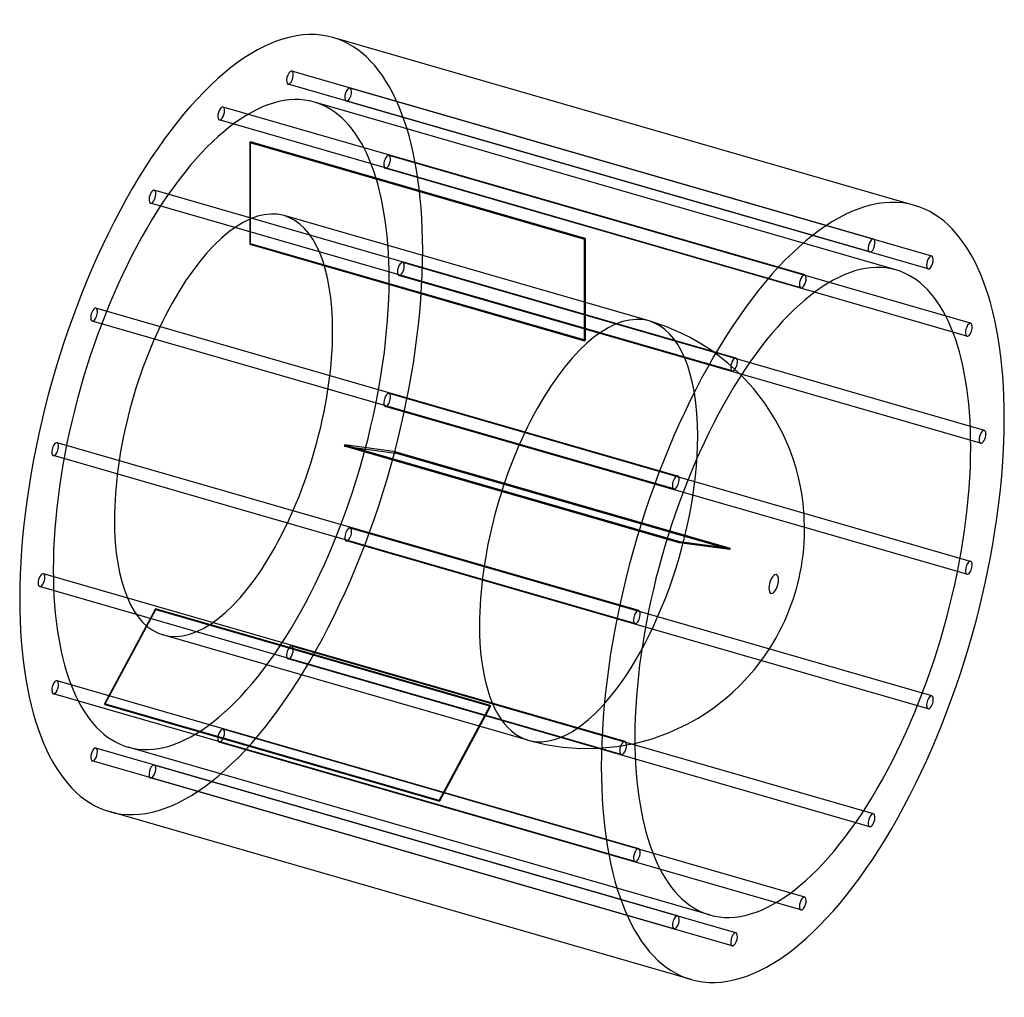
# Model space of a CAD drawing. Header units: millimetres. Extents: x -733 to 733, y -728 to 728.
import ezdxf

# ---------------------------------------------------------------- set-up
doc = ezdxf.new("R2010")
doc.units = ezdxf.units.MM
doc.layers.add('HIDDEN', color=7, linetype='Continuous')
doc.layers.add('THICK', color=7, linetype='Continuous')

msp = doc.modelspace()

# ---------------------------------------------------------------- linework, layer by layer
at = {"layer": 'HIDDEN'}
for p, q in [((538.2, 401.3), (-327.9, 651.3)), ((532.6, 382.1), (-333.4, 632.1)), ((624.9, 376), (-241.1, 626)), ((571.7, 355.4), (-294.3, 605.4)), ((619.4, 356.8), (-246.6, 606.8)), ((435.8, 347.9), (-430.2, 597.9)), ((430.2, 328.7), (-435.8, 578.7)), ((-390.2, 545.1), (-390.2, 393.5)), ((-390.2, 545.1), (107.8, 401.3)), ((-389.2, 394.4), (-389.2, 545.9)), ((108.8, 402.2), (-389.2, 545.9)), ((682.9, 275.9), (-183.1, 525.9)), ((677.4, 256.7), (-188.6, 506.7)), ((333.4, 224), (-532.6, 474)), ((327.9, 204.8), (-538.2, 454.8)), ((204.1, 279.3), (-339.4, 436.2)), ((107.8, 249.8), (107.8, 401.3)), ((108.8, 402.2), (108.8, 250.6)), ((-390.2, 393.5), (107.8, 249.8)), ((108.8, 250.6), (-389.2, 394.4)), ((703.3, 116.3), (-162.7, 366.3)), ((697.7, 97.1), (-168.3, 347.1)), ((246.6, 48.4), (-619.4, 298.4)), ((241.1, 29.2), (-624.9, 279.2)), ((229.1, 271), (204.1, 279.4)), ((252, 261.2), (229.1, 271)), ((264.1, 255.2), (252, 261.2)), ((282.1, 245), (264.1, 255.2)), ((299.5, 233.6), (282.1, 245)), ((321.5, 216.6), (299.5, 233.6)), ((341.3, 198.4), (321.5, 216.6)), ((682.9, -78.7), (-183.1, 171.3)), ((677.4, -97.9), (-188.6, 152.1)), ((188.6, -152.1), (-677.4, 97.9)), ((248.7, -51.1), (-249.2, 92.7)), ((-249.2, 92.7), (-173.5, 82.5)), ((-248.7, 94.6), (249.2, -49.1)), ((-173, 84.5), (-248.7, 94.6)), ((183.1, -171.3), (-682.9, 78.7)), ((324.5, -61.2), (-173.5, 82.5)), ((-173, 84.5), (325, -59.3)), ((624.9, -279.2), (-241.1, -29.2)), ((619.4, -298.4), (-246.6, -48.4)), ((324.5, -61.2), (248.7, -51.1)), ((249.2, -49.1), (325, -59.3)), ((168.3, -347.1), (-697.7, -97.1)), ((162.7, -366.3), (-703.3, -116.3)), ((-530.7, -149.6), (-606.5, -291)), ((-606, -292), (-530.2, -150.6)), ((-32.7, -293.3), (-530.7, -149.6)), ((-530.2, -150.6), (-32.2, -294.4)), ((23.8, -345.2), (-519.7, -188.2)), ((538.2, -454.8), (-327.9, -204.8)), ((532.6, -474), (-333.4, -224)), ((188.6, -506.7), (-677.4, -256.7)), ((183.1, -525.9), (-682.9, -275.9)), ((-108.5, -434.7), (-606.5, -291)), ((-606, -292), (-108, -435.8)), ((-108.5, -434.7), (-32.7, -293.3)), ((-32.2, -294.4), (-108, -435.8)), ((435.8, -578.7), (-430.2, -328.7)), ((430.2, -597.9), (-435.8, -347.9)), ((23.8, -345.2), (49.7, -351.5)), ((49.7, -351.5), (75.9, -355.6)), ((156.4, -354.7), (183.1, -349.8)), ((246.6, -606.8), (-619.4, -356.8)), ((294.3, -605.4), (-571.7, -355.4)), ((75.9, -355.6), (102.7, -357.5)), ((102.7, -357.5), (129.4, -357.2)), ((129.4, -357.2), (156.4, -354.7)), ((241.1, -626), (-624.9, -376)), ((333.4, -632.1), (-532.6, -382.1)), ((327.9, -651.3), (-538.2, -401.3))]:
    msp.add_line(p, q, dxfattribs=at)
for centre, major_axis, start_param, end_param in [((-433, 125), (166.4, 576.5), -0.982794, 0), ((-330.6, 641.7), (-2.77, -9.61), -2.946289, 0.000007), ((-330.6, 641.7), (-2.77, -9.61), 0.195304, 3.141599), ((-330.6, 641.7), (-2.77, -9.61), -3.141586, -2.946289), ((-330.6, 641.7), (-2.77, -9.61), 0.000007, 0.195304), ((-433, 125), (-138.7, -480.4), -3.141593, -0.982794), ((-243.9, 616.4), (-2.77, -9.61), -3.141586, -0.197396), ((-243.9, 616.4), (-2.77, -9.61), 0.000007, 2.944197), ((-243.9, 616.4), (-2.77, -9.61), 2.944197, 3.141599), ((-433, 125), (-138.7, -480.4), 2.158799, 3.141593), ((-243.9, 616.4), (-2.77, -9.61), -0.197396, 0.000007), ((-433, 588.3), (-2.77, -9.61), -2.55359, 0.000007), ((-433, 588.3), (-2.77, -9.61), -3.141586, -2.55359), ((-433, 588.3), (-2.77, -9.61), 0.588003, 3.141599), ((-433, 588.3), (-2.77, -9.61), 0.000007, 0.588003), ((-389.7, 112.5), (-138.7, -480.4), -2.55559, -2.55159), ((-185.9, 516.3), (-2.77, -9.61), -3.141586, -0.590095), ((-185.9, 516.3), (-2.77, -9.61), 0.000007, 2.551498), ((-185.9, 516.3), (-2.77, -9.61), 2.551498, 3.141599), ((-185.9, 516.3), (-2.77, -9.61), -0.590095, 0.000007), ((-535.4, 464.4), (-2.77, -9.61), -2.160891, 0.000007), ((-535.4, 464.4), (-2.77, -9.61), -3.141586, -2.160891), ((-535.4, 464.4), (-2.77, -9.61), 0.980702, 3.141599), ((-535.4, 464.4), (-2.77, -9.61), 0.000007, 0.980702), ((-429.5, 124), (90.1, 312.2), 0, 2.158799), ((-429.5, 124), (90.1, 312.2), -0.982794, 0), ((108.3, -31.2), (138.7, 480.4), 0.586003, 0.590003), ((-433, 125), (166.4, 576.5), -3.141593, -0.982794), ((-389.7, 112.5), (-90.1, -312.2), -2.556667, -2.550513), ((-165.5, 356.7), (-2.77, -9.61), -3.141586, -0.982794), ((-165.5, 356.7), (-2.77, -9.61), -0.982794, 0.000007), ((-165.5, 356.7), (-2.77, -9.61), 0.000007, 2.158799), ((-165.5, 356.7), (-2.77, -9.61), 2.158799, 3.141599), ((-433, 125), (-138.7, -480.4), 0, 2.158799), ((-622.2, 288.8), (-2.77, -9.61), -3.141586, -1.768192), ((-622.2, 288.8), (-2.77, -9.61), 1.373401, 3.141599), ((114, -32.9), (-90.1, -312.2), -3.141486, -0.982794), ((-622.2, 288.8), (-2.77, -9.61), -1.768192, 0.000007), ((-622.2, 288.8), (-2.77, -9.61), 0.000007, 1.373401), ((114, -32.9), (-90.1, -312.2), 2.158799, 3.141593), ((-429.5, 124), (90.1, 312.2), -3.141592, -0.982794), ((108.3, -31.2), (90.1, 312.2), 0.584926, 0.59108), ((-185.9, 161.7), (-2.77, -9.61), -3.141586, -1.375493), ((-185.9, 161.7), (-2.77, -9.61), 0.000007, 1.7661), ((-185.9, 161.7), (-2.77, -9.61), 1.7661, 3.141599), ((-185.9, 161.7), (-2.77, -9.61), -1.375493, 0.000007), ((114, -32.9), (-90.1, -312.2), 0.588003, 2.158799), ((-680.2, 88.3), (-2.77, -9.61), -3.141586, -1.375493), ((-680.2, 88.3), (-2.77, -9.61), 0.000007, 1.7661), ((-680.2, 88.3), (-2.77, -9.61), 1.7661, 3.141599), ((-389.7, 112.5), (-90.1, -312.2), 1.632123, 1.638277), ((-680.2, 88.3), (-2.77, -9.61), -1.375493, 0.000007), ((-389.7, 112.5), (-138.7, -480.4), 1.6332, 1.6372), ((-429.5, 124), (90.1, 312.2), 2.158799, 3.141593), ((-243.9, -38.8), (-2.77, -9.61), -3.141586, -1.768192), ((-243.9, -38.8), (-2.77, -9.61), 1.373401, 3.141599), ((-243.9, -38.8), (-2.77, -9.61), -1.768192, 0.000007), ((-243.9, -38.8), (-2.77, -9.61), 0.000007, 1.373401), ((108.3, -31.2), (90.1, 312.2), -1.509469, -1.503316), ((108.3, -31.2), (138.7, 480.4), -1.508393, -1.504392), ((-700.5, -106.7), (-2.77, -9.61), -3.141586, -0.982794), ((-700.5, -106.7), (-2.77, -9.61), 0.000007, 2.158799), ((-700.5, -106.7), (-2.77, -9.61), 2.158799, 3.141599), ((-433, 125), (-138.7, -480.4), -0.982794, 0), ((-700.5, -106.7), (-2.77, -9.61), -0.982794, 0.000007), ((-389.7, 112.5), (-90.1, -312.2), -0.462272, -0.456118), ((114, -32.9), (-90.1, -312.2), -0.982794, 0.588003), ((-330.6, -214.4), (-2.77, -9.61), -3.141586, -2.160891), ((-330.6, -214.4), (-2.77, -9.61), 0.980702, 3.141599), ((-330.6, -214.4), (-2.77, -9.61), -2.160891, 0.000007), ((-330.6, -214.4), (-2.77, -9.61), 0.000007, 0.980702), ((-680.2, -266.3), (-2.77, -9.61), -3.141586, -0.590095), ((-680.2, -266.3), (-2.77, -9.61), 0.000007, 2.551498), ((-680.2, -266.3), (-2.77, -9.61), 2.551498, 3.141599), ((-680.2, -266.3), (-2.77, -9.61), -0.590095, 0.000007), ((-389.7, 112.5), (-138.7, -480.4), -0.461195, -0.457195), ((108.3, -31.2), (90.1, 312.2), 2.679321, 2.685475), ((-433, -338.3), (-2.77, -9.61), -2.55359, 0.000007), ((-433, -338.3), (-2.77, -9.61), -3.141586, -2.55359), ((-433, -338.3), (-2.77, -9.61), 0.588003, 3.141599), ((-433, -338.3), (-2.77, -9.61), 0.000007, 0.588003), ((-622.2, -366.4), (-2.77, -9.61), -3.141586, -0.197396), ((-622.2, -366.4), (-2.77, -9.61), 0.000007, 2.944197), ((-622.2, -366.4), (-2.77, -9.61), 2.944197, 3.141599), ((-622.2, -366.4), (-2.77, -9.61), -0.197396, 0.000007), ((-535.4, -391.7), (-2.77, -9.61), -2.946289, 0.000007), ((-535.4, -391.7), (-2.77, -9.61), 0.195304, 3.141599), ((-535.4, -391.7), (-2.77, -9.61), -3.141586, -2.946289), ((-535.4, -391.7), (-2.77, -9.61), 0.000007, 0.195304), ((108.3, -31.2), (138.7, 480.4), 2.680398, 2.684398)]:
    msp.add_ellipse(centre, major_axis=major_axis, ratio=0.433013, start_param=start_param, end_param=end_param, dxfattribs=at)
at = {"layer": 'THICK'}
for p, q in [((599.4, 451.5), (-266.6, 701.5)), ((359.7, 178.5), (341.3, 198.4)), ((376.5, 156.7), (359.7, 178.5)), ((391.9, 132.7), (376.5, 156.7)), ((403.8, 110.5), (391.9, 132.7)), ((413.6, 87.9), (403.8, 110.5)), ((418.7, 73.9), (413.6, 87.9)), ((422.9, 60.3), (418.7, 73.9)), ((426.7, 46.2), (422.9, 60.3)), ((429.6, 32.7), (426.7, 46.2)), ((431.9, 19.6), (429.6, 32.7)), ((433.5, 7.6), (431.9, 19.6)), ((435.2, -11.6), (433.5, 7.6)), ((435.7, -30.1), (435.2, -11.6)), ((435.1, -50.5), (435.6, -40.5)), ((435.6, -40.5), (435.7, -30.1)), ((434.3, -60.1), (435.1, -50.5)), ((432.2, -78.3), (433.4, -69.4)), ((433.4, -69.4), (434.3, -60.1)), ((429.2, -95.3), (430.8, -86.9)), ((430.8, -86.9), (432.2, -78.3)), ((427.4, -103.5), (429.2, -95.3)), ((423.4, -119.6), (425.5, -111.6)), ((425.5, -111.6), (427.4, -103.5)), ((418.5, -135.3), (421.1, -127.5)), ((421.1, -127.5), (423.4, -119.6)), ((412.8, -151.1), (415.8, -143.2)), ((415.8, -143.2), (418.5, -135.3)), ((406, -167.2), (409.6, -159.1)), ((409.6, -159.1), (412.8, -151.1)), ((397.9, -183.8), (402.1, -175.4)), ((402.1, -175.4), (406, -167.2)), ((393.3, -192.4), (397.9, -183.8)), ((382.3, -210.5), (388.2, -201.2)), ((388.2, -201.2), (393.3, -192.4)), ((376, -220), (382.3, -210.5)), ((360.9, -239.8), (368.9, -229.6)), ((368.9, -229.6), (376, -220)), ((351.3, -250.9), (360.9, -239.8)), ((328.4, -274), (340.8, -262.1)), ((340.8, -262.1), (351.3, -250.9)), ((320.4, -281.1), (328.4, -274)), ((301.7, -295.9), (313.6, -286.7)), ((313.6, -286.7), (320.4, -281.1)), ((277.2, -312.1), (289.8, -304.2)), ((289.8, -304.2), (301.7, -295.9)), ((234.1, -333.7), (260, -321.6)), ((260, -321.6), (277.2, -312.1)), ((208.6, -342.9), (234.1, -333.7)), ((183.1, -349.8), (208.6, -342.9)), ((266.6, -701.5), (-599.4, -451.5))]:
    msp.add_line(p, q, dxfattribs=at)
for centre, major_axis, start_param, end_param in [((-433, 125), (166.4, 576.5), 0, 2.158799), ((433, -125), (-166.4, -576.5), -3.141593, -0.982794), ((433, -125), (-166.4, -576.5), 2.158799, 3.141593), ((535.4, 391.7), (2.77, 9.61), 0.195304, 3.141599), ((535.4, 391.7), (2.77, 9.61), -2.946289, 0.000007), ((535.4, 391.7), (2.77, 9.61), 0.000007, 0.195304), ((535.4, 391.7), (2.77, 9.61), -3.141586, -2.946289), ((433, -125), (138.7, 480.4), 0, 2.158799), ((622.2, 366.4), (2.77, 9.61), 0.000007, 2.944197), ((622.2, 366.4), (2.77, 9.61), -3.141586, -0.197396), ((622.2, 366.4), (2.77, 9.61), -0.197396, 0.000007), ((433, -125), (138.7, 480.4), -0.982794, 0), ((622.2, 366.4), (2.77, 9.61), 2.944197, 3.141599), ((433, 338.3), (2.77, 9.61), 0.588003, 3.141599), ((433, 338.3), (2.77, 9.61), 0.000007, 0.588003), ((433, 338.3), (2.77, 9.61), -2.55359, 0.000007), ((433, 338.3), (2.77, 9.61), -3.141586, -2.55359), ((680.2, 266.3), (2.77, 9.61), 0.000007, 2.551498), ((680.2, 266.3), (2.77, 9.61), -3.141586, -0.590095), ((680.2, 266.3), (2.77, 9.61), -0.590095, 0.000007), ((680.2, 266.3), (2.77, 9.61), 2.551498, 3.141599), ((330.6, 214.4), (2.77, 9.61), 0.980702, 3.141599), ((330.6, 214.4), (2.77, 9.61), 0.000007, 0.980702), ((330.6, 214.4), (2.77, 9.61), -2.160891, 0.000007), ((330.6, 214.4), (2.77, 9.61), -3.141586, -2.160891), ((433, -125), (-166.4, -576.5), 0, 2.158799), ((700.5, 106.7), (2.77, 9.61), 0.000007, 2.158799), ((700.5, 106.7), (2.77, 9.61), -3.141586, -0.982794), ((700.5, 106.7), (2.77, 9.61), -0.982794, 0.000007), ((433, -125), (138.7, 480.4), -3.141593, -0.982794), ((700.5, 106.7), (2.77, 9.61), 2.158799, 3.141599), ((243.9, 38.8), (2.77, 9.61), 0.000007, 1.373401), ((243.9, 38.8), (2.77, 9.61), -1.768192, 0.000007), ((243.9, 38.8), (2.77, 9.61), 1.373401, 3.141599), ((243.9, 38.8), (2.77, 9.61), -3.141586, -1.768192), ((680.2, -88.3), (2.77, 9.61), 0.000007, 1.7661), ((680.2, -88.3), (2.77, 9.61), -3.141586, -1.375493), ((680.2, -88.3), (2.77, 9.61), -1.375493, 0.000007), ((389.7, -112.5), (-4, -13.9), 2.158799, 5.300392), ((680.2, -88.3), (2.77, 9.61), 1.7661, 3.141599), ((389.7, -112.5), (-4, -13.9), -0.982794, 2.158799), ((-433, 125), (166.4, 576.5), 2.158799, 3.141593), ((185.9, -161.7), (2.77, 9.61), 0.000007, 1.7661), ((185.9, -161.7), (2.77, 9.61), -3.141586, -1.375493), ((185.9, -161.7), (2.77, 9.61), -1.375493, 0.000007), ((185.9, -161.7), (2.77, 9.61), 1.7661, 3.141599), ((622.2, -288.8), (2.77, 9.61), 1.373401, 3.141599), ((622.2, -288.8), (2.77, 9.61), 0.000007, 1.373401), ((622.2, -288.8), (2.77, 9.61), -3.141586, -1.768192), ((622.2, -288.8), (2.77, 9.61), -1.768192, 0.000007), ((165.5, -356.7), (2.77, 9.61), 0.000007, 2.158799), ((165.5, -356.7), (2.77, 9.61), -0.982794, 0.000007), ((433, -125), (138.7, 480.4), 2.158799, 3.141593), ((165.5, -356.7), (2.77, 9.61), 2.158799, 3.141599), ((165.5, -356.7), (2.77, 9.61), -3.141586, -0.982794), ((433, -125), (-166.4, -576.5), -0.982794, 0), ((535.4, -464.4), (2.77, 9.61), 0.000007, 0.980702), ((535.4, -464.4), (2.77, 9.61), 0.980702, 3.141599), ((535.4, -464.4), (2.77, 9.61), -2.160891, 0.000007), ((535.4, -464.4), (2.77, 9.61), -3.141586, -2.160891), ((185.9, -516.3), (2.77, 9.61), 0.000007, 2.551498), ((185.9, -516.3), (2.77, 9.61), -3.141586, -0.590095), ((185.9, -516.3), (2.77, 9.61), -0.590095, 0.000007), ((185.9, -516.3), (2.77, 9.61), 2.551498, 3.141599), ((433, -588.3), (2.77, 9.61), 0.588003, 3.141599), ((433, -588.3), (2.77, 9.61), 0.000007, 0.588003), ((433, -588.3), (2.77, 9.61), -2.55359, 0.000007), ((433, -588.3), (2.77, 9.61), -3.141586, -2.55359), ((243.9, -616.4), (2.77, 9.61), 0.000007, 2.944197), ((243.9, -616.4), (2.77, 9.61), -3.141586, -0.197396), ((243.9, -616.4), (2.77, 9.61), -0.197396, 0.000007), ((243.9, -616.4), (2.77, 9.61), 2.944197, 3.141599), ((330.6, -641.7), (2.77, 9.61), 0.195304, 3.141599), ((330.6, -641.7), (2.77, 9.61), -2.946289, 0.000007), ((330.6, -641.7), (2.77, 9.61), 0.000007, 0.195304), ((330.6, -641.7), (2.77, 9.61), -3.141586, -2.946289)]:
    msp.add_ellipse(centre, major_axis=major_axis, ratio=0.433013, start_param=start_param, end_param=end_param, dxfattribs=at)

doc.saveas('drawing.dxf')
